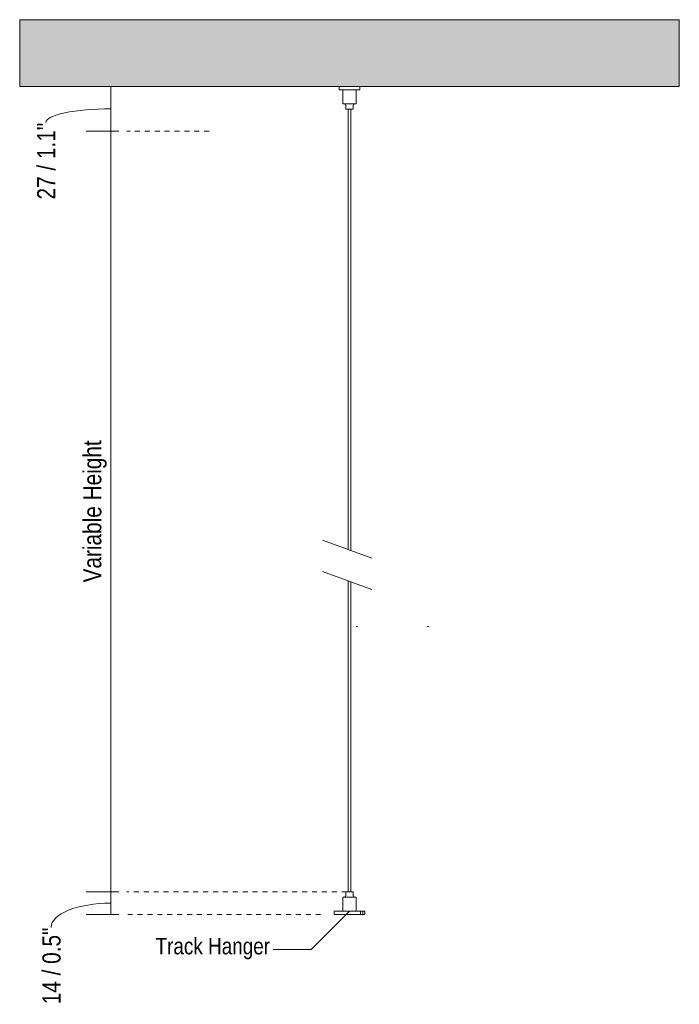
# Model space of a CAD drawing. Header units: millimetres. Extents: x 6395 to 7322, y 1444 to 6699.
# Tile 1 of 3: x 6395 to 6795, y 1444 to 2041. Entities that reach past the tile are written whole.
import ezdxf

# ---------------------------------------------------------------- set-up
doc = ezdxf.new("R2010")
doc.units = ezdxf.units.MM
doc.linetypes.add('Dash', pattern=[6, 3, -3])
doc.layers.add('A-ANNO-DIMS', color=7, linetype='Dash', lineweight=9, true_color=0xd2d2d2)
for name, color, linetype, lineweight in [('A-ANNO-DIMS-5', 7, 'Continuous', 9), ('A-CLNG', 7, 'Continuous', 9), ('E-LITE-EQPM', 7, 'Continuous', 20), ('G-ANNO-TEXT', 7, 'Continuous', 9)]:
    doc.layers.add(name, color=color, linetype=linetype, lineweight=lineweight)
doc.styles.add('Arial Narrow', font='ARIALN.TTF', dxfattribs={"height": 11})
doc.styles.add('Arial Narrow_1', font='ARIALN.TTF', dxfattribs={"height": 10})
doc.dimstyles.new('FARO_-_2_2mm_Arial_Narrow_mm_Inch_Left', dxfattribs={"dimscale": 304.8, "dimtxt": 11.257741, "dimasz": 0, "dimexe": 0.049213, "dimexo": 0.0625, "dimgap": 0.008202, "dimtad": 1, "dimdec": 0, "dimzin": 0, "dimdsep": 46, "dimtxsty": 'Arial Narrow', "dimblk1": 'NONE', "dimblk2": 'NONE', "dimsah": 1, "dimcen": 0.09, "dimadec": 0, "dimazin": 0, "dimtfac": 1, "dimtdec": 4, "dimtix": 1, "dimtmove": 1, "dimatfit": 3, "dimfxl": 0.016404, "dimfxlon": 1, "dimtvp": 1, "dimtolj": 1, "dimtzin": 0, "dimarcsym": 2})
doc.dimstyles.new('FARO_-_2_2mm_Arial_Narrow_mm_Inch_Left_1', dxfattribs={"dimscale": 304.8, "dimtxt": 11.257741, "dimasz": 0, "dimexe": 0.049213, "dimexo": 0.0625, "dimgap": 0.008202, "dimtad": 1, "dimdec": 0, "dimzin": 0, "dimdsep": 46, "dimtxsty": 'Arial Narrow', "dimblk1": 'NONE', "dimblk2": 'NONE', "dimsah": 1, "dimcen": 0.09, "dimadec": 0, "dimazin": 0, "dimtfac": 1, "dimtdec": 4, "dimtix": 1, "dimtmove": 0, "dimatfit": 3, "dimfxl": 0.016404, "dimfxlon": 1, "dimtvp": 1, "dimtolj": 1, "dimtzin": 0, "dimarcsym": 2})

# ---------------------------------------------------------------- blocks, each defined once
blk = doc.blocks.new('5020210102_cable_NESO_T - 5020210102 NESO Accessory hanging steel cable 1pc-471069-Alzado_PDF')
at = {"layer": 'E-LITE-EQPM'}
for p, q in [((6588.59, 2000), (6588.59, 1998)), ((6601.31, 1998), (6601.31, 2000)), ((6594.22, 1998), (6588.59, 1998)), ((6591, 1998), (6591, 1989.5)), ((6601.3, 1998), (6594.22, 1998)), ((6598.9, 1989.5), (6598.9, 1998)), ((6591.03, 1989.5), (6594.5, 1989.5)), ((6592.7, 1988.31), (6592.7, 1986.19)), ((6594.5, 1989.5), (6598.9, 1989.5)), ((6597.21, 1986.19), (6597.21, 1988.31)), ((6594.69, 1986.19), (6592.71, 1986.19)), ((6594.15, 1986.19), (6594.15, 1719.37)), ((6597.21, 1986.19), (6594.69, 1986.19)), ((6595.75, 1718.78), (6595.75, 1986.19)), ((6594.15, 1700.29), (6594.15, 1511.82)), ((6595.75, 1511.81), (6595.75, 1699.7)), ((6592.7, 1511.81), (6592.7, 1509.69)), ((6592.71, 1511.81), (6594.69, 1511.81)), ((6594.69, 1511.81), (6597.21, 1511.81)), ((6597.21, 1509.69), (6597.21, 1511.81)), ((6591, 1508.5), (6591, 1500)), ((6594.5, 1508.5), (6591.03, 1508.5)), ((6598.9, 1508.5), (6594.5, 1508.5)), ((6598.9, 1500), (6598.9, 1508.5)), ((6585.59, 1500), (6585.59, 1498)), ((6585.65, 1500), (6593.11, 1500)), ((6593.11, 1500), (6601.56, 1500)), ((6601.56, 1500), (6603.03, 1500)), ((6601.56, 1500), (6601.56, 1498)), ((6603.03, 1500), (6603.04, 1500)), ((6603.04, 1498), (6603.04, 1500)), ((6603.07, 1500), (6603.76, 1500)), ((6603.76, 1500), (6604.26, 1500)), ((6604.26, 1500), (6604.32, 1500)), ((6604.32, 1498), (6604.32, 1500)), ((6593.11, 1498), (6585.65, 1498)), ((6601.56, 1498), (6593.11, 1498)), ((6603.03, 1498), (6601.56, 1498)), ((6603.04, 1498), (6603.03, 1498)), ((6603.76, 1498), (6603.07, 1498)), ((6604.26, 1498), (6603.76, 1498)), ((6604.32, 1498), (6604.26, 1498))]:
    blk.add_line(p, q, dxfattribs=at)
at = {"layer": 'E-LITE-EQPM', "flags": 128}
for points in [[(6592.7, 1988.31), (6592.7, 1988.36), (6592.7, 1988.41), (6592.69, 1988.46), (6592.68, 1988.51), (6592.67, 1988.56), (6592.66, 1988.61), (6592.65, 1988.65), (6592.64, 1988.7), (6592.62, 1988.75), (6592.6, 1988.79), (6592.58, 1988.84), (6592.56, 1988.88), (6592.53, 1988.93), (6592.51, 1988.97), (6592.48, 1989.01), (6592.45, 1989.05), (6592.42, 1989.09), (6592.39, 1989.13), (6592.36, 1989.17), (6592.32, 1989.2), (6592.28, 1989.24), (6592.25, 1989.27), (6592.21, 1989.3), (6592.17, 1989.33), (6592.13, 1989.36), (6592.08, 1989.38), (6592.04, 1989.41), (6592, 1989.43), (6591.95, 1989.45), (6591.9, 1989.47), (6591.86, 1989.49), (6591.81, 1989.5)], [(6598.09, 1989.5), (6598.05, 1989.49), (6598, 1989.47), (6597.95, 1989.45), (6597.91, 1989.43), (6597.86, 1989.41), (6597.82, 1989.38), (6597.78, 1989.36), (6597.74, 1989.33), (6597.7, 1989.3), (6597.66, 1989.27), (6597.62, 1989.24), (6597.58, 1989.2), (6597.55, 1989.17), (6597.52, 1989.13), (6597.48, 1989.09), (6597.45, 1989.05), (6597.42, 1989.01), (6597.4, 1988.97), (6597.37, 1988.93), (6597.35, 1988.88), (6597.32, 1988.84), (6597.3, 1988.79), (6597.29, 1988.75), (6597.27, 1988.7), (6597.25, 1988.65), (6597.24, 1988.6), (6597.23, 1988.56), (6597.22, 1988.51), (6597.22, 1988.46), (6597.21, 1988.41), (6597.21, 1988.36), (6597.21, 1988.31)], [(6591.81, 1508.5), (6591.86, 1508.51), (6591.91, 1508.53), (6591.95, 1508.55), (6592, 1508.57), (6592.04, 1508.59), (6592.08, 1508.62), (6592.13, 1508.64), (6592.17, 1508.67), (6592.21, 1508.7), (6592.25, 1508.73), (6592.29, 1508.76), (6592.32, 1508.8), (6592.36, 1508.83), (6592.39, 1508.87), (6592.42, 1508.91), (6592.45, 1508.95), (6592.48, 1508.99), (6592.51, 1509.03), (6592.53, 1509.07), (6592.56, 1509.12), (6592.58, 1509.16), (6592.6, 1509.21), (6592.62, 1509.25), (6592.64, 1509.3), (6592.65, 1509.35), (6592.66, 1509.4), (6592.67, 1509.44), (6592.68, 1509.49), (6592.69, 1509.54), (6592.7, 1509.59), (6592.7, 1509.64), (6592.7, 1509.69)], [(6597.21, 1509.69), (6597.21, 1509.64), (6597.21, 1509.59), (6597.22, 1509.54), (6597.22, 1509.49), (6597.23, 1509.44), (6597.24, 1509.39), (6597.25, 1509.35), (6597.27, 1509.3), (6597.29, 1509.25), (6597.3, 1509.21), (6597.32, 1509.16), (6597.35, 1509.12), (6597.37, 1509.07), (6597.4, 1509.03), (6597.42, 1508.99), (6597.45, 1508.95), (6597.48, 1508.91), (6597.52, 1508.87), (6597.55, 1508.83), (6597.58, 1508.8), (6597.62, 1508.76), (6597.66, 1508.73), (6597.7, 1508.7), (6597.74, 1508.67), (6597.78, 1508.64), (6597.82, 1508.62), (6597.87, 1508.59), (6597.91, 1508.57), (6597.95, 1508.55), (6598, 1508.53), (6598.05, 1508.51), (6598.09, 1508.5)]]:
    blk.add_lwpolyline(points, dxfattribs=at)
blk = doc.blocks.new('DIMBLOCK1-Alzado_PDF')
at = {"layer": 'A-ANNO-DIMS-5', "color": 251, "true_color": 0x5b5b5b}
for p, q in [((6450.17, 2000), (6445.17, 2000)), ((6449.97, 2000), (6465.17, 2000)), ((6450.17, 2000), (6450.17, 1973)), ((6455.17, 1973), (6435.17, 1973)), ((6450.17, 1973), (6455.17, 1973))]:
    blk.add_line(p, q, dxfattribs=at)
blk.add_ellipse((6450.17, 1978.13), major_axis=(39.33, 0), ratio=0.212689, start_param=1.570796, end_param=3.141593, dxfattribs=at)
at = {"layer": 'A-ANNO-DIMS-5', "color": 0, "insert": (6405.55, 1931.49), "char_height": 11, "width": 55.9671, "attachment_point": 1, "rotation": 90, "line_spacing_factor": 0.974696, "style": 'Arial Narrow'}
blk.add_mtext('27 / 1.1"', dxfattribs=at)
blk = doc.blocks.new('_None')
blk = doc.blocks.new('DIMBLOCK2-Alzado_PDF')
at = {"layer": 'A-ANNO-DIMS-5', "color": 251, "true_color": 0x5b5b5b}
for p, q in [((6455.17, 1973), (6435.17, 1973)), ((6450.17, 1973), (6450.17, 1511.81)), ((6450.17, 1973), (6455.17, 1973)), ((6455.17, 1511.81), (6435.17, 1511.81)), ((6450.17, 1511.81), (6455.17, 1511.81))]:
    blk.add_line(p, q, dxfattribs=at)
at = {"layer": 'A-ANNO-DIMS-5', "color": 0, "insert": (6433.45, 1699.34), "char_height": 11, "width": 103.3568, "attachment_point": 1, "rotation": 90, "line_spacing_factor": 0.974696, "style": 'Arial Narrow'}
blk.add_mtext('Variable Height', dxfattribs=at)
blk = doc.blocks.new('DIMBLOCK3-Alzado_PDF')
at = {"layer": 'A-ANNO-DIMS-5', "color": 251, "true_color": 0x5b5b5b}
for p, q in [((6455.17, 1511.81), (6435.17, 1511.81)), ((6450.17, 1511.81), (6450.17, 1498)), ((6450.17, 1511.81), (6455.17, 1511.81)), ((6455.17, 1498), (6435.17, 1498)), ((6450.17, 1498), (6455.17, 1498))]:
    blk.add_line(p, q, dxfattribs=at)
blk.add_ellipse((6450.17, 1490.22), major_axis=(36.16, 0), ratio=0.406039, start_param=1.570796, end_param=3.141593, dxfattribs=at)
at = {"layer": 'A-ANNO-DIMS-5', "color": 0, "insert": (6408.73, 1443.58), "char_height": 11, "width": 55.9671, "attachment_point": 1, "rotation": 90, "line_spacing_factor": 0.974696, "style": 'Arial Narrow'}
blk.add_mtext('14 / 0.5"', dxfattribs=at)

msp = doc.modelspace()

# ---------------------------------------------------------------- hatches: boundary and pattern name
at = {"layer": 'A-CLNG', "true_color": 0xe8e8e8}
msp.add_hatch(color=254, dxfattribs=at).paths.add_polyline_path([(6595.36, 2000), (6794.95, 2000), (6794.95, 2040.5), (6394.95, 2040.5), (6394.95, 2000), (6580.43, 2000)])

# ---------------------------------------------------------------- linework, layer by layer
at = {"layer": 'A-ANNO-DIMS'}
for p, q in [((6509.85, 1973), (6459.85, 1973)), ((6593.23, 1511.81), (6459.85, 1511.81)), ((6577.45, 1498), (6459.85, 1498))]:
    msp.add_line(p, q, dxfattribs=at)
at = {"layer": 'A-ANNO-DIMS', "color": 251, "linetype": 'Continuous', "true_color": 0x5b5b5b}
for p in [(6594.91, 1500), (6548.7, 1476.79)]:
    msp.add_line(p, (6571.7, 1476.79), dxfattribs=at)
at = {"layer": 'A-CLNG'}
for p, q in [((6394.95, 2040.5), (6794.95, 2040.5)), ((6394.95, 2000), (6394.95, 2040.5)), ((6794.95, 2040.5), (6794.95, 2000)), ((6794.95, 2000), (6394.95, 2000))]:
    msp.add_line(p, q, dxfattribs=at)
at = {"layer": 'E-LITE-EQPM'}
for p, q in [((6608.5, 1714.14), (6578.5, 1725.06)), ((6578.5, 1705.98), (6608.5, 1695.06)), ((6598.95, 1672.59), (6599.77, 1672.59)), ((6641.95, 1672.59), (6642.77, 1672.59))]:
    msp.add_line(p, q, dxfattribs=at)

# ---------------------------------------------------------------- block references
msp.add_blockref('5020210102_cable_NESO_T - 5020210102 NESO Accessory hanging steel cable 1pc-471069-Alzado_PDF', (0, 0), dxfattribs=at)

# ---------------------------------------------------------------- texts
at = {"layer": 'G-ANNO-TEXT', "color": 251, "true_color": 0x5b5b5b, "insert": (6477.37, 1483.87), "char_height": 10, "width": 86.9831, "attachment_point": 1, "style": 'Arial Narrow_1'}
msp.add_mtext('Track Hanger', dxfattribs=at)

# ---------------------------------------------------------------- dimensions: what is measured, and where the dimension line sits
at = {"layer": 'A-ANNO-DIMS', "color": 251, "linetype": 'Continuous', "true_color": 0x5b5b5b}
for base, p1, p2, override, picture, middle in [((6450.17, 1973), (6445.17, 2000), (6455.17, 1973), {"dimpost": '<>', "dimfxl": 28.79236}, 'DIMBLOCK1-Alzado_PDF', (6412.88, 1959.48)), ((6450.17, 1498), (6455.17, 1511.81), (6455.17, 1498), {"dimpost": '<>', "dimfxl": 13.806631}, 'DIMBLOCK3-Alzado_PDF', (6416.06, 1471.57))]:
    dim = msp.add_linear_dim(base=base, p1=p1, p2=p2, angle=90, dimstyle='FARO_-_2_2mm_Arial_Narrow_mm_Inch_Left', override=override, dxfattribs=at)
    dim.commit()
    dim.dimension.update_dxf_attribs({"geometry": picture, "text_midpoint": middle, "dimtype": 160, "text_rotation": 90})
dim = msp.add_linear_dim(base=(6450.17, 1511.81), p1=(6455.17, 1973), p2=(6455.17, 1511.81), angle=90, text='Variable Height', dimstyle='FARO_-_2_2mm_Arial_Narrow_mm_Inch_Left_1', override={"dimpost": '<>', "dimfxl": 461.193369}, dxfattribs=at)
dim.commit()
dim.dimension.update_dxf_attribs({"geometry": 'DIMBLOCK2-Alzado_PDF', "text_midpoint": (6440.55, 1742.4)})

doc.saveas('drawing.dxf')
